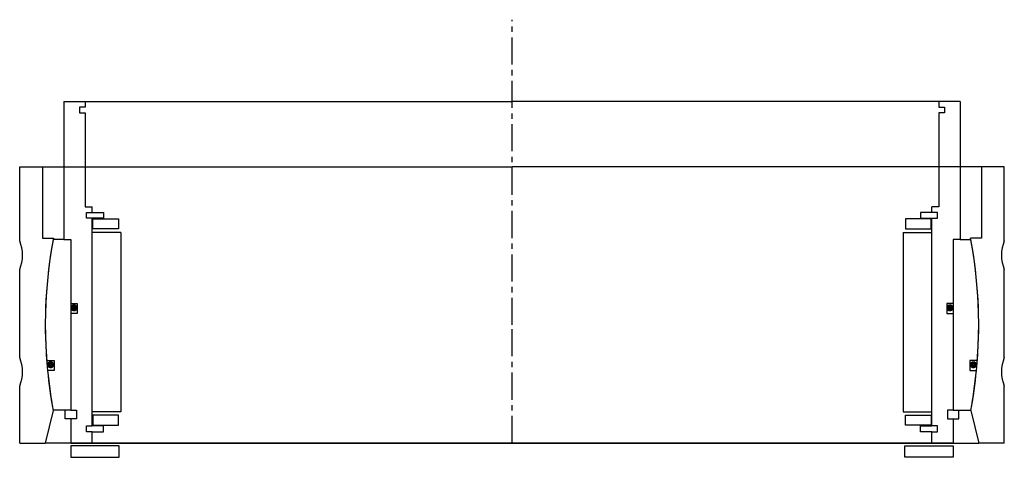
# Model space of a CAD drawing. Header units: millimetres. Extents: x -173 to 173, y -5 to 149.
import ezdxf

# ---------------------------------------------------------------- set-up
doc = ezdxf.new("R2010")
doc.units = ezdxf.units.MM
doc.header["$LTSCALE"] = 0.3
doc.header["$MEASUREMENT"] = 0
doc.linetypes.add('CENTER', pattern=[50.8, 31.75, -6.35, 6.35, -6.35])
doc.layers.get('0').update_dxf_attribs({"linetype": 'CONTINUOUS'})
doc.layers.add('Center', color=1, linetype='CENTER')

# ---------------------------------------------------------------- blocks, each defined once
blk = doc.blocks.new('house4S270')
for p, q in [((-173, 55.5), (-165, 55.5)), ((-173, 29.5), (-173, 55.5)), ((-165, 55.5), (0, 55.5)), ((-165, 55.5), (-165, 30.5)), ((165, 55.5), (0, 55.5)), ((165, 55.5), (165, 30.5)), ((173, 55.5), (165, 55.5)), ((173, 29.5), (173, 55.5)), ((-165, 30.5), (-161.14, 30.5)), ((165, 30.5), (161.14, 30.5)), ((-173, -11.5), (-173, 19.5)), ((173, -11.5), (173, 19.5)), ((-173, -41.5), (-173, -21.5)), ((173, -41.5), (173, -21.5)), ((-161.23, -30.02), (-164, -41.5)), ((161.23, -30.02), (164, -41.5)), ((-173, -41.5), (-164, -41.5)), ((0, -41.5), (-164, -41.5)), ((0, -41.5), (164, -41.5)), ((173, -41.5), (164, -41.5))]:
    blk.add_line(p, q)
for centre, radius, start, end in [((-185, 24.5), 13, 337.3801, 22.6199), ((0, 0), 164, 169.282, 190.5479), ((0, 0), 164, 349.4521, 10.718), ((185, 24.5), 13, 157.3801, 202.6199), ((-185, -16.5), 13, 337.3801, 22.6199), ((185, -16.5), 13, 157.3801, 202.6199)]:
    blk.add_arc(centre, radius, start, end)
blk = doc.blocks.new('innerhouse-4S275')
for p, q in [((-157.5, 78.5), (-157.5, 30)), ((-157.5, 78.5), (-150, 78.5)), ((-152, 76.5), (-152, 74.5)), ((-150, 76.5), (-152, 76.5)), ((-150, 78.5), (0, 78.5)), ((-150, 78.5), (-150, 76.5)), ((150, 78.5), (0, 78.5)), ((157.5, 78.5), (150, 78.5)), ((150, 78.5), (150, 76.5)), ((150, 76.5), (152, 76.5)), ((152, 76.5), (152, 74.5)), ((157.5, 78.5), (157.5, 30)), ((-152, 74.5), (-150, 74.5)), ((-150, 74.5), (-150, 41.5)), ((150, 74.5), (150, 41.5)), ((152, 74.5), (150, 74.5)), ((-150, 41.5), (-147.5, 41.5)), ((-149.5, 39.5), (-147.5, 39.5)), ((-149.5, 37.5), (-149.5, 39.5)), ((-147.5, 39.5), (-147.5, 41.5)), ((-147.5, 39.5), (-143.5, 39.5)), ((-143.5, 39.5), (-143.5, 37.5)), ((147.5, 39.5), (143.5, 39.5)), ((143.5, 39.5), (143.5, 37.5)), ((150, 41.5), (147.5, 41.5)), ((147.5, 39.5), (147.5, 41.5)), ((149.5, 39.5), (147.5, 39.5)), ((149.5, 37.5), (149.5, 39.5)), ((-147.5, 37.5), (-149.5, 37.5)), ((-147.5, -35.5), (-147.5, 37.5)), ((-143.5, 37.5), (-147.5, 37.5)), ((-147.25, 37.25), (-138.25, 37.25)), ((-147.25, 33.75), (-147.25, 37.25)), ((-138.25, 37.25), (-138.25, 33.75)), ((147.25, 37.25), (138.25, 37.25)), ((138.25, 37.25), (138.25, 33.75)), ((143.5, 37.5), (147.5, 37.5)), ((147.25, 33.75), (147.25, 37.25)), ((147.5, -35.5), (147.5, 37.5)), ((147.5, 37.5), (149.5, 37.5)), ((-137.5, 32.5), (-147.5, 32.5)), ((-138.25, 33.75), (-147.25, 33.75)), ((-137.5, 32.5), (-137.5, -30.5)), ((137.5, 32.5), (137.5, -30.5)), ((137.5, 32.5), (147.5, 32.5)), ((138.25, 33.75), (147.25, 33.75)), ((-157.5, 30), (-161.23, 30)), ((-157.5, 30), (-155, 30)), ((-155, 30), (-155, -30)), ((-155, 30), (-155, 7.5)), ((155, 30), (155, -30)), ((155, 30), (155, 7.5)), ((157.5, 30), (155, 30)), ((157.5, 30), (161.23, 30)), ((-155, 7.5), (-152.8, 7.5)), ((-152.8, 7.5), (-152.8, 4)), ((155, 7.5), (152.8, 7.5)), ((152.8, 7.5), (152.8, 4)), ((-155, 4), (-155, -30)), ((-152.8, 4), (-155, 4)), ((152.8, 4), (155, 4)), ((155, 4), (155, -30)), ((-163.52, -12.5), (-160.88, -12.5)), ((-160.88, -12.5), (-160.88, -16)), ((160.88, -12.5), (160.88, -16)), ((163.52, -12.5), (160.88, -12.5)), ((-160.88, -16), (-163.22, -16)), ((160.88, -16), (163.22, -16)), ((-155, -30), (-161.23, -30)), ((-157, -33), (-157, -30)), ((-155, -30), (-153, -30)), ((-153, -30), (-153, -33)), ((-137.5, -30.5), (-147.5, -30.5)), ((137.5, -30.5), (147.5, -30.5)), ((155, -30), (153, -30)), ((153, -30), (153, -33)), ((155, -30), (161.23, -30)), ((157, -33), (157, -30)), ((-155, -33), (-157, -33)), ((-155, -33), (-155, -41.5)), ((-153, -33), (-155, -33)), ((-138.25, -31.75), (-147.25, -31.75)), ((-147.25, -31.75), (-147.25, -35.25)), ((-138.25, -35.25), (-138.25, -31.75)), ((138.25, -31.75), (147.25, -31.75)), ((138.25, -35.25), (138.25, -31.75)), ((147.25, -31.75), (147.25, -35.25)), ((153, -33), (155, -33)), ((155, -33), (155, -41.5)), ((155, -33), (157, -33)), ((-149.5, -35.5), (-147.5, -35.5)), ((-149.5, -37.5), (-149.5, -35.5)), ((-147.5, -37.5), (-149.5, -37.5)), ((-143.5, -35.5), (-147.5, -35.5)), ((-147.5, -37.5), (-143.5, -37.5)), ((-147.5, -41.5), (-147.5, -37.5)), ((-147.25, -35.25), (-138.25, -35.25)), ((-143.5, -37.5), (-143.5, -35.5)), ((147.25, -35.25), (138.25, -35.25)), ((143.5, -35.5), (147.5, -35.5)), ((143.5, -37.5), (143.5, -35.5)), ((147.5, -37.5), (143.5, -37.5)), ((149.5, -35.5), (147.5, -35.5)), ((147.5, -41.5), (147.5, -37.5)), ((147.5, -37.5), (149.5, -37.5)), ((149.5, -37.5), (149.5, -35.5)), ((-155, -41.5), (-147.5, -41.5)), ((-147.5, -41.5), (0, -41.5)), ((0, -41.5), (33.3, -41.5)), ((147.5, -41.5), (0, -41.5)), ((155, -41.5), (147.5, -41.5)), ((-138, -42.5), (-155, -42.5)), ((-155, -42.5), (-155, -46.5)), ((-138, -46.5), (-138, -42.5)), ((138, -42.5), (155, -42.5)), ((138, -46.5), (138, -42.5)), ((155, -42.5), (155, -46.5)), ((-155, -46.5), (-138, -46.5)), ((155, -46.5), (138, -46.5))]:
    blk.add_line(p, q)
at = {"const_width": 1.2}
for points in [[(-153.26, 6, -1), (-154.56, 6, -1)], [(153.26, 6, 1), (154.56, 6, 1)], [(-161.5, -14, -1), (-162.8, -14, -1)], [(161.5, -14, 1), (162.8, -14, 1)]]:
    blk.add_lwpolyline(points, format="xyb", close=True, dxfattribs=at)
for start, end in [(169.4597, 184.3713), (355.6287, 10.5403), (185.5987, 190.5403), (349.4597, 354.4013)]:
    blk.add_arc((0, 0), 164, start, end)
at = {"layer": 'Center'}
for p, q in [((0, 0), (0, 107.19)), ((0, -41.5), (0, 0))]:
    blk.add_line(p, q, dxfattribs=at)

msp = doc.modelspace()

# ---------------------------------------------------------------- block references
for name in ['innerhouse-4S275', 'house4S270']:
    msp.add_blockref(name, (0, 41.5))

doc.saveas('drawing.dxf')
